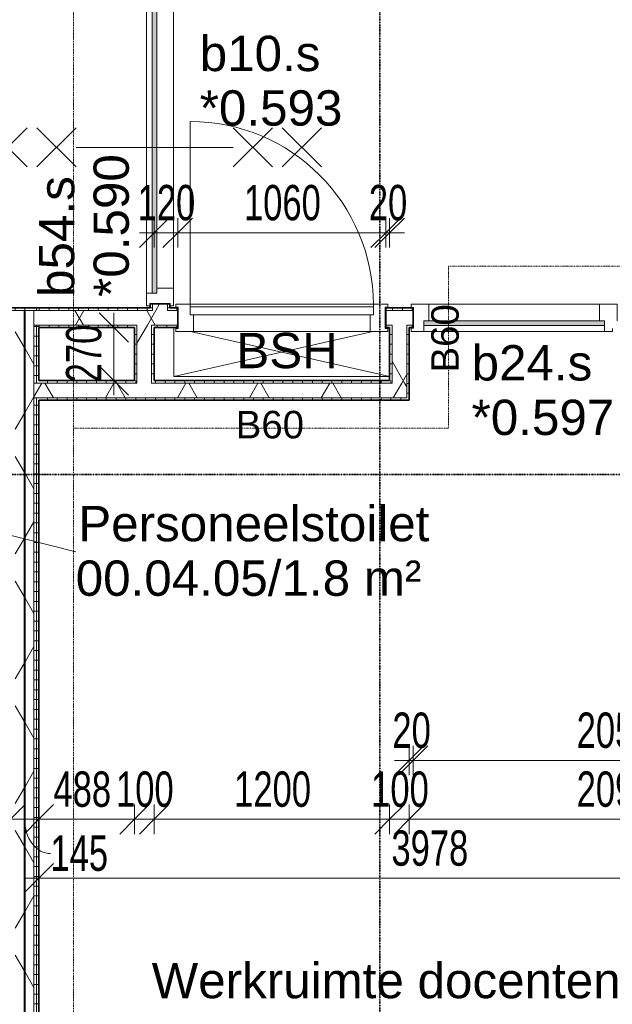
# Model space of a CAD drawing. Header units: millimetres. Extents: x -80560 to 110805, y -11020 to 52719.
# Tile 44 of 152: x 56670 to 59689, y 14604 to 19618. Entities that reach past the tile are written whole.
import ezdxf

# ---------------------------------------------------------------- set-up
doc = ezdxf.new("R2010")
doc.units = ezdxf.units.MM
doc.linetypes.add('DASHDOT2', pattern=[8, 4, -2, 0, -2])
for name, color, linetype, lineweight in [('A-ANNO-DIMS', 211, 'Continuous', 9), ('A-ANNO-DIMS-100', 211, 'Continuous', 9), ('A-ANNO-NOTE', 131, 'Continuous', 18), ('A-AREA-IDEN', 2, 'Continuous', 9), ('A-DETL', 90, 'Continuous', 18), ('A-DETL-GENF', 92, 'Continuous', 18), ('A-DOOR', 31, 'Continuous', 18), ('A-GLAZ', 151, 'Continuous', 18), ('A-GLAZ-IDEN', 152, 'Continuous', 18), ('A-WALL', 113, 'Continuous', 35), ('A-WALL-PATT', 111, 'Continuous', 35), ('G-ANNO-SYMB', 111, 'Continuous', 9), ('G-ANNO-TEXT', 231, 'Continuous', 9), ('I-WALL', 2, 'Continuous', 18)]:
    doc.layers.add(name, color=color, linetype=linetype, lineweight=lineweight)
doc.styles.add('Arial', font='arial.ttf', dxfattribs={"height": 180})
doc.styles.add('Arial_1', font='arial.ttf', dxfattribs={"height": 140})
doc.styles.add('Arial_6', font='arial.ttf', dxfattribs={"width": 0.7, "height": 180})
doc.dimstyles.new('n3o_1_8', dxfattribs={"dimscale": 304.8, "dimtxt": 183.646692, "dimasz": 0.492126, "dimexe": 0.246063, "dimexo": 0.0625, "dimgap": 0.032808, "dimtad": 1, "dimdec": 0, "dimdsep": 46, "dimtxsty": 'Arial_6', "dimblk1": 'OBLIQUE', "dimblk2": 'OBLIQUE', "dimsah": 1, "dimcen": 0.09, "dimdle": 0.246063, "dimazin": 0, "dimtfac": 1, "dimtdec": 4, "dimtix": 1, "dimtmove": 0, "dimatfit": 3, "dimfxl": 0.246063, "dimfxlon": 1, "dimtvp": 1, "dimtolj": 1, "dimtzin": 0, "dimarcsym": 2})
doc.dimstyles.new('n3o_1_8_1', dxfattribs={"dimscale": 304.8, "dimtxt": 183.646692, "dimasz": 0.492126, "dimexe": 0.246063, "dimexo": 0.0625, "dimgap": 0.032808, "dimtad": 1, "dimdec": 0, "dimdsep": 46, "dimtxsty": 'Arial_6', "dimblk1": 'OBLIQUE', "dimblk2": 'OBLIQUE', "dimsah": 1, "dimcen": 0.09, "dimdle": 0.246063, "dimazin": 0, "dimtfac": 1, "dimtdec": 4, "dimtix": 1, "dimtmove": 2, "dimatfit": 3, "dimfxl": 0.246063, "dimfxlon": 1, "dimtvp": 1, "dimtolj": 1, "dimtzin": 0, "dimarcsym": 2})
doc.dimstyles.new('n3o_1_8_2', dxfattribs={"dimscale": 304.8, "dimtxt": 183.646692, "dimasz": 0.492126, "dimexe": 0.246063, "dimexo": 0.0625, "dimgap": 0.032808, "dimtad": 1, "dimdec": 0, "dimdsep": 46, "dimtxsty": 'Arial_6', "dimblk1": 'OBLIQUE', "dimblk2": 'OBLIQUE', "dimsah": 1, "dimcen": 0.09, "dimdle": 0.246063, "dimazin": 0, "dimtfac": 1, "dimtdec": 4, "dimtix": 1, "dimtmove": 1, "dimatfit": 3, "dimfxl": 0.246063, "dimfxlon": 1, "dimtvp": 1, "dimtolj": 1, "dimtzin": 0, "dimarcsym": 2})
doc.dimstyles.new('n3o_1_8_3', dxfattribs={"dimscale": 304.8, "dimtxt": 183.646692, "dimasz": 0.492126, "dimexe": 0.246063, "dimexo": 0.0625, "dimgap": 0.032808, "dimtad": 1, "dimdec": 0, "dimdsep": 46, "dimtxsty": 'Arial_6', "dimblk1": 'OBLIQUE', "dimblk2": 'OBLIQUE', "dimsah": 1, "dimcen": 0.09, "dimdle": 0.246063, "dimazin": 0, "dimtfac": 1, "dimtdec": 4, "dimtix": 1, "dimtmove": 0, "dimatfit": 3, "dimfxl": 0.246063, "dimfxlon": 1, "dimtvp": 1, "dimtolj": 1, "dimtzin": 0, "dimarcsym": 2})
pattern_1 = [(180, (56767.32, 14055.25), (-1e-13, -50), [])]
pattern_2 = [(60, (24894.82, 0), (-274.963, 158.75), []), (120, (24894.82, 0), (-274.963, -158.75), [])]
pattern_3 = [(90, (60319.82, 18050), (-50, -2e-13), [])]
pattern_4 = [(180, (57434.82, 20850), (7e-14, -50), [])]
pattern_5 = [(270, (57711.07, 17780), (50, 2e-13), [])]
pattern_6 = [(0, (58554.82, 17915), (0, 50), [])]
pattern_7 = [(180, (57354.82, 17915), (-6e-15, -50), [])]

# ---------------------------------------------------------------- blocks, each defined once
blk = doc.blocks.new('32_n3o_deur_enkel met zijlicht - 90x139_17_K_980_2410x2070_deur glasstrook_60 min_zs-34330535-DO_00 begane grond')
at = {"layer": 'A-GLAZ'}
for p, q in [((-1035, 69.5), (-945, 69.5)), ((-1035, 52.5), (-1035, 69.5)), ((-1023, 52.5), (-1035, 52.5)), ((-1023, -52.5), (-1023, 52.5)), ((-945, 69.5), (-945, -15.5)), ((-75, 69.5), (-945, 69.5)), ((-75, 69.5), (15, 69.5)), ((-75, -15.5), (-75, 69.5)), ((15, 69.5), (15, -15.5)), ((945, 69.5), (1035, 69.5)), ((945, -15.5), (945, 69.5)), ((1023, 52.5), (1023, -52.5)), ((1035, 52.5), (1023, 52.5)), ((1035, 69.5), (1035, 52.5)), ((-970, -39.5), (-970, -69.5)), ((-50, -69.5), (-50, -39.5)), ((-1035, -52.5), (-1023, -52.5)), ((-1035, -69.5), (-1035, -52.5)), ((-970, -69.5), (-1035, -69.5)), ((-970, -69.5), (-50, -69.5)), ((-10, -69.5), (-50, -69.5)), ((-10, -55.5), (-10, -69.5)), ((970, -69.5), (970, -55.5)), ((1035, -69.5), (970, -69.5)), ((1023, -52.5), (1035, -52.5)), ((1035, -52.5), (1035, -69.5))]:
    blk.add_line(p, q, dxfattribs=at)
blk = doc.blocks.new('32_n3o_raam_h1xb1 - 90x139_25_K_2410x1615_60-34330837-DO_00 begane grond')
at = {"layer": 'A-GLAZ'}
for p, q in [((-807.5, 69.5), (-717.5, 69.5)), ((-807.5, 52.5), (-807.5, 69.5)), ((-795.5, 52.5), (-807.5, 52.5)), ((-795.5, -52.5), (-795.5, 52.5)), ((-717.5, 69.5), (-717.5, -15.5)), ((717.5, 69.5), (-717.5, 69.5)), ((717.5, 69.5), (807.5, 69.5)), ((717.5, -15.5), (717.5, 69.5)), ((795.5, 52.5), (795.5, -52.5)), ((807.5, 52.5), (795.5, 52.5)), ((807.5, 69.5), (807.5, 52.5)), ((-742.5, -39.5), (-742.5, -69.5)), ((742.5, -69.5), (742.5, -39.5)), ((-807.5, -52.5), (-795.5, -52.5)), ((-807.5, -69.5), (-807.5, -52.5)), ((-742.5, -69.5), (-807.5, -69.5)), ((-742.5, -69.5), (742.5, -69.5)), ((807.5, -69.5), (742.5, -69.5)), ((795.5, -52.5), (807.5, -52.5)), ((807.5, -52.5), (807.5, -69.5))]:
    blk.add_line(p, q, dxfattribs=at)
blk = doc.blocks.new('30_n3o_raam_vast - 24mm_60min-33400836-DO_00 begane grond')
at = {"layer": 'A-DOOR'}
blk.add_hatch(color=256, dxfattribs=at).paths.add_polyline_path([(0, 0), (-1485, -0.5), (-1485, -24), (0, -24), (0, -0.5)], flags=0)
for p, q in [((-1485, -24), (-1485, 0)), ((-1485, 0), (0, 0)), ((0, 0), (0, -24)), ((0, -24), (-1485, -24))]:
    blk.add_line(p, q, dxfattribs=at)
blk = doc.blocks.new('30_n3o_raam_vast - 24mm-33475754-DO_00 begane grond')
at = {"layer": 'A-DOOR'}
blk.add_hatch(color=256, dxfattribs=at).paths.add_polyline_path([(0, -24), (0, 0), (-920, 0), (-920, -24), (-146.9, -24)], flags=0)
for p, q in [((-920, -24), (-920, 0)), ((-920, 0), (0, 0)), ((0, 0), (0, -24)), ((0, -24), (-920, -24))]:
    blk.add_line(p, q, dxfattribs=at)
blk = doc.blocks.new('32_n3o_raam_h2xb1 - 90x139_17_K_2410x1080 bsh kast-34330536-DO_00 begane grond')
at = {"layer": 'A-GLAZ'}
for p, q in [((-540, 69.5), (-450, 69.5)), ((-540, 54.5), (-540, 69.5)), ((-528, 54.5), (-540, 54.5)), ((-528, -54.5), (-528, 54.5)), ((-450, 69.5), (-450, -15.5)), ((450, 69.5), (-450, 69.5)), ((450, 69.5), (540, 69.5)), ((450, -15.5), (450, 69.5)), ((528, 54.5), (528, -54.5)), ((540, 54.5), (528, 54.5)), ((540, 69.5), (540, 54.5)), ((-540, -54.5), (-528, -54.5)), ((-540, -69.5), (-540, -54.5)), ((-467, -69.5), (-540, -69.5)), ((-467, -55.5), (-467, -69.5)), ((-467, -69.5), (467, -69.5)), ((467, -69.5), (467, -55.5)), ((540, -69.5), (467, -69.5)), ((528, -54.5), (540, -54.5)), ((540, -54.5), (540, -69.5))]:
    blk.add_line(p, q, dxfattribs=at)
blk = doc.blocks.new('30_n3o_deur_stal - 40mm_draai_LS-34127883-DO_00 begane grond')
at = {"layer": 'A-DOOR'}
for p, q in [((-934, -40), (-934, 0)), ((-934, 0), (0, 0)), ((0, 0), (0, -40)), ((0, -40), (-934, -40))]:
    blk.add_line(p, q, dxfattribs=at)
blk = doc.blocks.new('00_n3o_symbool_swingangle - std-31756284-DO_00 begane grond')
at = {"layer": 'A-DOOR'}
blk.add_line((-415, 10), (-415, 944), dxfattribs=at)
blk.add_arc((-415, 10), 934, 360, 90, dxfattribs=at)
blk = doc.blocks.new('01_n3o_symbool_lijn_met_tekst - brandwerend_B60-32129085-DO_00 begane grond')
at = {"layer": 'A-DETL-GENF', "color": 3, "linetype": 'DASHDOT2'}
blk.add_line((0, 0), (8375, 0), dxfattribs=at)
blk = doc.blocks.new('01_n3o_symbool_lijn_met_tekst - brandwerend_B60-33375098-DO_00 begane grond')
at = {"layer": 'A-DETL-GENF', "color": 3, "linetype": 'DASHDOT2'}
blk.add_line((0, 0), (19740, 0), dxfattribs=at)
blk = doc.blocks.new('01_n3o_symbool_lijn_met_tekst - brandwerend_B60-32129087-DO_00 begane grond')
at = {"layer": 'A-DETL-GENF', "color": 3, "linetype": 'DASHDOT2'}
blk.add_line((0, 0), (5400, 0), dxfattribs=at)
blk = doc.blocks.new('01_n3o_symbool_lijn_met_tekst - brandwerend_B60-33375097-DO_00 begane grond')
at = {"layer": 'A-DETL-GENF', "color": 3, "linetype": 'DASHDOT2'}
blk.add_line((0, 0), (1910, 0), dxfattribs=at)
blk = doc.blocks.new('01_n3o_symbool_lijn_met_tekst - brandwerend_B60-33208081-DO_00 begane grond')
at = {"layer": 'A-DETL-GENF', "color": 3, "linetype": 'DASHDOT2'}
blk.add_line((0, 0), (824.8, 0), dxfattribs=at)
blk = doc.blocks.new('DIMBLOCK164-DO_00 begane grond')
at = {"layer": 'A-ANNO-DIMS-100'}
for p, q in [((56382.3, 15545.7), (56457.3, 15620.7)), ((56382.3, 15470.7), (56382.3, 15620.7)), ((56622.3, 15545.7), (56697.3, 15620.7)), ((56622.3, 15620.7), (56622.3, 15470.7)), ((56622.3, 15545.7), (56622.3, 15620.7)), ((56382.3, 15545.7), (56307.3, 15470.7)), ((56382.3, 15545.7), (56622.3, 15545.7)), ((56382.3, 15545.7), (56382.3, 15470.7)), ((56622.3, 15545.7), (56547.3, 15470.7))]:
    blk.add_line(p, q, dxfattribs=at)
blk.add_ellipse((56333.9, 15545.7), major_axis=(168.4, 0), ratio=0.897999, start_param=0, end_param=1.570796, dxfattribs=at)
at = {"layer": 'A-ANNO-DIMS-100', "color": 0, "insert": (56045.7, 15789.4), "char_height": 180, "width": 345.821, "attachment_point": 1, "line_spacing_factor": 0.941778, "style": 'Arial_6'}
blk.add_mtext('240', dxfattribs=at)
blk = doc.blocks.new('_Oblique')
at = {"color": 0, "linetype": 'ByBlock', "lineweight": -2}
blk.add_line((-0.5, -0.5), (0.5, 0.5), dxfattribs=at)
blk = doc.blocks.new('DIMBLOCK165-DO_00 begane grond')
at = {"layer": 'A-ANNO-DIMS-100'}
for p, q in [((56622.3, 15545.7), (56697.3, 15620.7)), ((56622.3, 15620.7), (56622.3, 15470.7)), ((56622.3, 15545.7), (56622.3, 15620.7)), ((56767.3, 15545.7), (56842.3, 15620.7)), ((56767.3, 15620.7), (56767.3, 15470.7)), ((56767.3, 15545.7), (56767.3, 15620.7)), ((56622.3, 15545.7), (56547.3, 15470.7)), ((56622.3, 15545.7), (56767.3, 15545.7)), ((56767.3, 15545.7), (56692.3, 15470.7))]:
    blk.add_line(p, q, dxfattribs=at)
blk.add_ellipse((56826.5, 15545.7), major_axis=(0, 174.8), ratio=0.753092, start_param=1.570796, end_param=3.141593, dxfattribs=at)
at = {"layer": 'A-ANNO-DIMS-100', "color": 0, "insert": (56826.5, 15463.3), "char_height": 180, "width": 345.821, "attachment_point": 1, "line_spacing_factor": 0.941778, "style": 'Arial_6'}
blk.add_mtext('145', dxfattribs=at)
blk = doc.blocks.new('DIMBLOCK166-DO_00 begane grond')
at = {"layer": 'A-ANNO-DIMS-100'}
for p, q in [((56767.3, 15545.7), (56842.3, 15620.7)), ((56767.3, 15620.7), (56767.3, 15470.7)), ((56767.3, 15545.7), (56767.3, 15620.7)), ((57254.8, 15545.7), (57329.8, 15620.7)), ((57254.8, 15620.7), (57254.8, 15470.7)), ((57254.8, 15545.7), (57254.8, 15620.7)), ((56767.3, 15545.7), (56692.3, 15470.7)), ((56767.3, 15545.7), (57254.8, 15545.7)), ((57254.8, 15545.7), (57179.8, 15470.7))]:
    blk.add_line(p, q, dxfattribs=at)
at = {"layer": 'A-ANNO-DIMS-100', "color": 0, "insert": (56841.9, 15789.4), "char_height": 180, "width": 345.821, "attachment_point": 1, "line_spacing_factor": 0.941778, "style": 'Arial_6'}
blk.add_mtext('488', dxfattribs=at)
blk = doc.blocks.new('DIMBLOCK167-DO_00 begane grond')
at = {"layer": 'A-ANNO-DIMS-100'}
for p, q in [((57254.8, 15545.7), (57329.8, 15620.7)), ((57254.8, 15620.7), (57254.8, 15470.7)), ((57254.8, 15545.7), (57254.8, 15620.7)), ((57354.8, 15545.7), (57429.8, 15620.7)), ((57354.8, 15620.7), (57354.8, 15470.7)), ((57354.8, 15545.7), (57354.8, 15620.7)), ((57254.8, 15545.7), (57179.8, 15470.7)), ((57254.8, 15545.7), (57354.8, 15545.7)), ((57354.8, 15545.7), (57279.8, 15470.7))]:
    blk.add_line(p, q, dxfattribs=at)
at = {"layer": 'A-ANNO-DIMS-100', "color": 0, "insert": (57160.7, 15789.4), "char_height": 180, "width": 345.821, "attachment_point": 1, "line_spacing_factor": 0.941778, "style": 'Arial_6'}
blk.add_mtext('100', dxfattribs=at)
blk = doc.blocks.new('DIMBLOCK168-DO_00 begane grond')
at = {"layer": 'A-ANNO-DIMS-100'}
for p, q in [((57354.8, 15545.7), (57429.8, 15620.7)), ((57354.8, 15620.7), (57354.8, 15470.7)), ((57354.8, 15545.7), (57354.8, 15620.7)), ((58554.8, 15545.7), (58629.8, 15620.7)), ((58554.8, 15620.7), (58554.8, 15470.7)), ((58554.8, 15545.7), (58554.8, 15620.7)), ((57354.8, 15545.7), (57279.8, 15470.7)), ((57354.8, 15545.7), (58554.8, 15545.7)), ((58554.8, 15545.7), (58479.8, 15470.7))]:
    blk.add_line(p, q, dxfattribs=at)
at = {"layer": 'A-ANNO-DIMS-100', "color": 0, "insert": (57762.7, 15789.4), "char_height": 180, "width": 461.094, "attachment_point": 1, "line_spacing_factor": 0.941778, "style": 'Arial_6'}
blk.add_mtext('1200', dxfattribs=at)
blk = doc.blocks.new('DIMBLOCK169-DO_00 begane grond')
at = {"layer": 'A-ANNO-DIMS-100'}
for p, q in [((58554.8, 15545.7), (58629.8, 15620.7)), ((58554.8, 15620.7), (58554.8, 15470.7)), ((58554.8, 15545.7), (58554.8, 15620.7)), ((58654.8, 15545.7), (58729.8, 15620.7)), ((58654.8, 15620.7), (58654.8, 15470.7)), ((58654.8, 15545.7), (58654.8, 15620.7)), ((58554.8, 15545.7), (58479.8, 15470.7)), ((58554.8, 15545.7), (58654.8, 15545.7)), ((58654.8, 15545.7), (58579.8, 15470.7))]:
    blk.add_line(p, q, dxfattribs=at)
at = {"layer": 'A-ANNO-DIMS-100', "color": 0, "insert": (58460.7, 15789.4), "char_height": 180, "width": 345.821, "attachment_point": 1, "line_spacing_factor": 0.941778, "style": 'Arial_6'}
blk.add_mtext('100', dxfattribs=at)
blk = doc.blocks.new('DIMBLOCK170-DO_00 begane grond')
at = {"layer": 'A-ANNO-DIMS-100'}
for p, q in [((58654.8, 15545.7), (58729.8, 15620.7)), ((58654.8, 15620.7), (58654.8, 15470.7)), ((58654.8, 15545.7), (58654.8, 15620.7)), ((60744.8, 15545.7), (60819.8, 15620.7)), ((60744.8, 15620.7), (60744.8, 15470.7)), ((60744.8, 15545.7), (60744.8, 15620.7)), ((58654.8, 15545.7), (58579.8, 15470.7)), ((58654.8, 15545.7), (60744.8, 15545.7)), ((60744.8, 15545.7), (60669.8, 15470.7))]:
    blk.add_line(p, q, dxfattribs=at)
at = {"layer": 'A-ANNO-DIMS-100', "color": 0, "insert": (59507.7, 15789.4), "char_height": 180, "width": 461.094, "attachment_point": 1, "line_spacing_factor": 0.941778, "style": 'Arial_6'}
blk.add_mtext('2090', dxfattribs=at)
blk = doc.blocks.new('DIMBLOCK407-DO_00 begane grond')
at = {"layer": 'A-ANNO-DIMS-100'}
for p, q in [((58654.8, 15845.7), (58729.8, 15920.7)), ((58654.8, 15920.7), (58654.8, 15770.7)), ((58654.8, 15845.7), (58654.8, 15920.7)), ((58674.8, 15845.7), (58749.8, 15920.7)), ((58674.8, 15920.7), (58674.8, 15770.7)), ((58674.8, 15845.7), (58674.8, 15920.7)), ((58579.8, 15845.7), (58674.8, 15845.7)), ((58654.8, 15845.7), (58579.8, 15770.7)), ((58674.8, 15845.7), (58599.8, 15770.7))]:
    blk.add_line(p, q, dxfattribs=at)
at = {"layer": 'A-ANNO-DIMS-100', "color": 0, "insert": (58568.8, 16089.4), "char_height": 180, "width": 230.547, "attachment_point": 1, "line_spacing_factor": 0.941778, "style": 'Arial_6'}
blk.add_mtext('20', dxfattribs=at)
blk = doc.blocks.new('DIMBLOCK408-DO_00 begane grond')
at = {"layer": 'A-ANNO-DIMS-100'}
for p, q in [((58674.8, 15845.7), (58749.8, 15920.7)), ((58674.8, 15920.7), (58674.8, 15770.7)), ((58674.8, 15845.7), (58674.8, 15920.7)), ((60724.8, 15845.7), (60799.8, 15920.7)), ((60724.8, 15920.7), (60724.8, 15770.7)), ((60724.8, 15845.7), (60724.8, 15920.7)), ((58674.8, 15845.7), (58599.8, 15770.7)), ((58674.8, 15845.7), (60724.8, 15845.7)), ((60724.8, 15845.7), (60649.8, 15770.7))]:
    blk.add_line(p, q, dxfattribs=at)
at = {"layer": 'A-ANNO-DIMS-100', "color": 0, "insert": (59507.7, 16089.4), "char_height": 180, "width": 461.094, "attachment_point": 1, "line_spacing_factor": 0.941778, "style": 'Arial_6'}
blk.add_mtext('2050', dxfattribs=at)
blk = doc.blocks.new('DIMBLOCK422-DO_00 begane grond')
at = {"layer": 'A-ANNO-DIMS-100'}
for p, q in [((56767.3, 15245.7), (56842.3, 15320.7)), ((56767.3, 15320.7), (56767.3, 15170.7)), ((56767.3, 15245.7), (56767.3, 15320.7)), ((60744.8, 15245.7), (60819.8, 15320.7)), ((60744.8, 15320.7), (60744.8, 15170.7)), ((60744.8, 15245.7), (60744.8, 15320.7)), ((56692.3, 15245.7), (60819.8, 15245.7)), ((56767.3, 15245.7), (56692.3, 15170.7)), ((60744.8, 15245.7), (60669.8, 15170.7))]:
    blk.add_line(p, q, dxfattribs=at)
at = {"layer": 'A-ANNO-DIMS-100', "color": 0, "insert": (58563.9, 15489.4), "char_height": 180, "width": 461.094, "attachment_point": 1, "line_spacing_factor": 0.941778, "style": 'Arial_6'}
blk.add_mtext('3978', dxfattribs=at)
blk = doc.blocks.new('DIMBLOCK603-DO_00 begane grond')
at = {"layer": 'A-ANNO-DIMS-100'}
for p, q in [((57354.8, 18532.4), (57429.8, 18607.4)), ((57354.8, 18457.4), (57354.8, 18607.4)), ((57474.8, 18532.4), (57549.8, 18607.4)), ((57474.8, 18607.4), (57474.8, 18457.4)), ((57474.8, 18532.4), (57474.8, 18607.4)), ((57279.8, 18532.4), (57474.8, 18532.4)), ((57354.8, 18532.4), (57279.8, 18457.4)), ((57354.8, 18532.4), (57354.8, 18457.4)), ((57474.8, 18532.4), (57399.8, 18457.4))]:
    blk.add_line(p, q, dxfattribs=at)
at = {"layer": 'A-ANNO-DIMS-100', "color": 0, "insert": (57270.7, 18776.1), "char_height": 180, "width": 345.821, "attachment_point": 1, "line_spacing_factor": 0.941778, "style": 'Arial_6'}
blk.add_mtext('120', dxfattribs=at)
blk = doc.blocks.new('DIMBLOCK604-DO_00 begane grond')
at = {"layer": 'A-ANNO-DIMS-100'}
for p, q in [((57474.8, 18532.4), (57549.8, 18607.4)), ((57474.8, 18607.4), (57474.8, 18457.4)), ((57474.8, 18532.4), (57474.8, 18607.4)), ((58534.8, 18532.4), (58609.8, 18607.4)), ((58534.8, 18607.4), (58534.8, 18457.4)), ((58534.8, 18532.4), (58534.8, 18607.4)), ((57474.8, 18532.4), (57399.8, 18457.4)), ((57474.8, 18532.4), (58534.8, 18532.4)), ((58534.8, 18532.4), (58459.8, 18457.4))]:
    blk.add_line(p, q, dxfattribs=at)
at = {"layer": 'A-ANNO-DIMS-100', "color": 0, "insert": (57812.7, 18776.1), "char_height": 180, "width": 461.094, "attachment_point": 1, "line_spacing_factor": 0.941778, "style": 'Arial_6'}
blk.add_mtext('1060', dxfattribs=at)
blk = doc.blocks.new('DIMBLOCK605-DO_00 begane grond')
at = {"layer": 'A-ANNO-DIMS-100'}
for p, q in [((58534.8, 18532.4), (58609.8, 18607.4)), ((58534.8, 18607.4), (58534.8, 18457.4)), ((58534.8, 18532.4), (58534.8, 18607.4)), ((58554.8, 18532.4), (58629.8, 18607.4)), ((58554.8, 18457.4), (58554.8, 18607.4)), ((58534.8, 18532.4), (58459.8, 18457.4)), ((58554.8, 18532.4), (58479.8, 18457.4)), ((58534.8, 18532.4), (58629.8, 18532.4)), ((58554.8, 18532.4), (58554.8, 18457.4))]:
    blk.add_line(p, q, dxfattribs=at)
at = {"layer": 'A-ANNO-DIMS-100', "color": 0, "insert": (58448.8, 18776.1), "char_height": 180, "width": 230.547, "attachment_point": 1, "line_spacing_factor": 0.941778, "style": 'Arial_6'}
blk.add_mtext('20', dxfattribs=at)
blk = doc.blocks.new('DIMBLOCK609-DO_00 begane grond')
at = {"layer": 'A-ANNO-DIMS-100'}
for p, q in [((57149.4, 18050), (57074.4, 18125)), ((57149.4, 17705), (57149.4, 18125)), ((57074.4, 18050), (57224.4, 18050)), ((57149.4, 18050), (57074.4, 18050)), ((57149.4, 18050), (57224.4, 17975)), ((57149.4, 17780), (57074.4, 17855)), ((57074.4, 17780), (57224.4, 17780)), ((57149.4, 17780), (57074.4, 17780)), ((57149.4, 17780), (57224.4, 17705))]:
    blk.add_line(p, q, dxfattribs=at)
at = {"layer": 'A-ANNO-DIMS-100', "color": 0, "insert": (56905.7, 17770.9), "char_height": 180, "width": 345.821, "attachment_point": 1, "rotation": 90, "line_spacing_factor": 0.941778, "style": 'Arial_6'}
blk.add_mtext('270', dxfattribs=at)

msp = doc.modelspace()

# ---------------------------------------------------------------- hatches: boundary and pattern name
at = {"layer": 'A-WALL-PATT', "lineweight": 18}
h = msp.add_hatch(dxfattribs=at)
h.set_pattern_fill('FP_113', color=256, angle=90, style=0, pattern_type=2)
h.set_pattern_definition(pattern_4)
h.paths.add_polyline_path([(57334.8, 18150), (57347.3, 18150), (57347.3, 18170), (57334.8, 18170)], flags=0)
h.paths.add_polyline_path([(57347.3, 19765), (57347.3, 19795), (57334.8, 19795), (57334.8, 19765)], flags=0)
h.paths.add_polyline_path([(57347.3, 21805), (57347.3, 21835), (57334.8, 21835), (57334.8, 21805)], flags=0)
h.paths.add_polyline_path([(57334.8, 23430), (57347.3, 23430), (57347.3, 23550), (57334.8, 23550), (57334.8, 23450)], flags=0)
h = msp.add_hatch(dxfattribs=at)
h.set_pattern_fill('FP_2', color=256, style=0, pattern_type=2)
h.set_pattern_definition(pattern_2)
h.paths.add_polyline_path([(57347.3, 18137.5), (57422.3, 18137.5), (57422.3, 18170), (57347.3, 18170), (57347.3, 18150)], flags=0)
h.paths.add_polyline_path([(57347.3, 19765), (57422.3, 19765), (57422.3, 19795), (57347.3, 19795)], flags=0)
h.paths.add_polyline_path([(57347.3, 21805), (57422.3, 21805), (57422.3, 21835), (57347.3, 21835)], flags=0)
h.paths.add_polyline_path([(57422.3, 23430), (57422.3, 23550), (57347.3, 23550), (57347.3, 23430)], flags=0)
h = msp.add_hatch(dxfattribs=at)
h.set_pattern_fill('FP_113', color=256, angle=90, style=0, pattern_type=2)
h.set_pattern_definition(pattern_4)
h.paths.add_polyline_path([(57434.8, 18150), (57434.8, 18170), (57422.3, 18170), (57422.3, 18150)], flags=0)
h.paths.add_polyline_path([(57422.3, 19765), (57434.8, 19765), (57434.8, 19795), (57422.3, 19795)], flags=0)
h.paths.add_polyline_path([(57434.8, 21805), (57434.8, 21835), (57422.3, 21835), (57422.3, 21805)], flags=0)
h.paths.add_polyline_path([(57434.8, 23430), (57434.8, 23550), (57422.3, 23550), (57422.3, 23430)], flags=0)
h = msp.add_hatch(dxfattribs=at)
h.set_pattern_fill('FP_121', color=256, angle=90, style=0, pattern_type=2)
h.set_pattern_definition([(90, (55346.07, 18050), (-50, -2e-13), [])])
h.paths.add_polyline_path([(55402.3, 18137.5), (55542.3, 18137.5), (55542.3, 18150), (55402.3, 18150)], flags=0)
h.paths.add_polyline_path([(56692.3, 18137.5), (56742.3, 18137.5), (56742.3, 18150), (56602.3, 18150), (56602.3, 18137.5), (56647.3, 18137.5)], flags=0)
h.paths.add_polyline_path([(54342.3, 18137.5), (54342.3, 18150), (54069.8, 18150), (54069.8, 18137.5), (54216.8, 18137.5)], flags=0)
h = msp.add_hatch(dxfattribs=at)
h.set_pattern_fill('FP_2', color=256, style=0, pattern_type=2)
h.set_pattern_definition(pattern_2)
h.paths.add_polyline_path([(56647.3, 9960.5), (56692.3, 9960.5), (56692.3, 18137.5), (56647.3, 18137.5), (56647.3, 10255.6)], flags=0)
h = msp.add_hatch(dxfattribs=at)
h.set_pattern_fill('FP_2', color=256, style=0, pattern_type=2)
h.set_pattern_definition(pattern_2)
h.paths.add_polyline_path([(56742.3, 9960.5), (56742.3, 18137.5), (56697.3, 18137.5), (56697.3, 9960.5)], flags=0)
h = msp.add_hatch(dxfattribs=at)
h.set_pattern_fill('FP_31', color=256, angle=90, style=0, pattern_type=2)
h.set_pattern_definition(pattern_1)
h.paths.add_polyline_path([(56742.3, 9960.5), (56754.8, 9960.5), (56754.8, 13325), (56742.3, 13325), (56742.3, 10255.6)], flags=0)
h.paths.add_polyline_path([(56754.8, 13395), (56754.8, 17692.5), (56742.3, 17692.5), (56742.3, 13395)], flags=0)
h.paths.add_polyline_path([(56742.3, 17767.5), (56754.8, 17767.5), (56754.8, 18062.5), (56742.3, 18062.5), (56742.3, 17920.7)], flags=0)
h.paths.add_polyline_path([(56742.3, 18137.5), (56754.8, 18137.5), (56754.8, 18150), (56742.3, 18150)], flags=0)
h = msp.add_hatch(dxfattribs=at)
h.set_pattern_fill('FP_2', color=256, style=0, pattern_type=2)
h.set_pattern_definition(pattern_2)
h.paths.add_polyline_path([(63884.8, 18062.5), (63897.3, 18062.5), (63897.3, 18137.5), (62914.8, 18137.5), (62914.8, 18062.5), (63872.3, 18062.5)], flags=0)
h.paths.add_polyline_path([(60724.8, 18062.5), (60864.8, 18062.5), (60864.8, 18137.5), (60724.8, 18137.5)], flags=0)
h.paths.add_polyline_path([(57267.3, 18062.5), (57474.8, 18062.5), (57474.8, 18137.5), (56742.3, 18137.5), (56742.3, 18062.5), (57153.5, 18062.5)], flags=0)
h.paths.add_polyline_path([(58674.8, 18062.5), (58674.8, 18137.5), (58534.8, 18137.5), (58534.8, 18062.5), (58642.3, 18062.5)], flags=0)
h = msp.add_hatch(dxfattribs=at)
h.set_pattern_fill('FP_31', color=256, angle=90, style=0, pattern_type=2)
h.set_pattern_definition(pattern_1)
h.paths.add_polyline_path([(56767.3, 9960.5), (56767.3, 13325), (56754.8, 13325), (56754.8, 9960.5)], flags=0)
h.paths.add_polyline_path([(56754.8, 13395), (56767.3, 13395), (56767.3, 17692.5), (56754.8, 17692.5), (56754.8, 13588.2)], flags=0)
h.paths.add_polyline_path([(56754.8, 17767.5), (56767.3, 17767.5), (56767.3, 18062.5), (56754.8, 18062.5), (56754.8, 17920.7)], flags=0)
h.paths.add_polyline_path([(56767.3, 18137.5), (56767.3, 18150), (56754.8, 18150), (56754.8, 18137.5)], flags=0)
h = msp.add_hatch(dxfattribs=at)
h.set_pattern_fill('FP_44', color=256, angle=90, style=0, pattern_type=2)
h.set_pattern_definition(pattern_3)
h.paths.add_polyline_path([(64052.3, 18137.5), (64052.3, 18150), (62914.8, 18150), (62914.8, 18137.5), (63977.3, 18137.5)], flags=0)
h.paths.add_polyline_path([(60724.8, 18137.5), (60864.8, 18137.5), (60864.8, 18150), (60724.8, 18150)], flags=0)
h.paths.add_polyline_path([(58674.8, 18137.5), (58674.8, 18150), (58534.8, 18150), (58534.8, 18137.5)], flags=0)
h.paths.add_polyline_path([(56767.3, 18137.5), (57347.3, 18137.5), (57347.3, 18150), (56767.3, 18150)], flags=0)
h.paths.add_polyline_path([(57447.2, 18137.5), (57474.8, 18137.5), (57474.8, 18150), (57422.3, 18150), (57422.3, 18137.5)], flags=0)
h = msp.add_hatch(dxfattribs=at)
h.set_pattern_fill('FP_44', color=256, angle=90, style=0, pattern_type=2)
h.set_pattern_definition(pattern_3)
h.paths.add_polyline_path([(63872.3, 18050), (63872.3, 18062.5), (62914.8, 18062.5), (62914.8, 18050), (63614.3, 18050)], flags=0)
h.paths.add_polyline_path([(58554.8, 18050), (58567.3, 18050), (58567.3, 18062.5), (58534.8, 18062.5), (58534.8, 18050)], flags=0)
h.paths.add_polyline_path([(58674.8, 18050), (58674.8, 18062.5), (58642.3, 18062.5), (58642.3, 18050), (58654.8, 18050)], flags=0)
h.paths.add_polyline_path([(60832.3, 18050), (60864.8, 18050), (60864.8, 18062.5), (60832.3, 18062.5)], flags=0)
h.paths.add_polyline_path([(60757.3, 18050), (60757.3, 18062.5), (60724.8, 18062.5), (60724.8, 18050), (60744.8, 18050)], flags=0)
h.paths.add_polyline_path([(57447.2, 18050), (57474.8, 18050), (57474.8, 18062.5), (57342.3, 18062.5), (57342.3, 18050), (57354.8, 18050)], flags=0)
h.paths.add_polyline_path([(57254.8, 18050), (57267.3, 18050), (57267.3, 18062.5), (56767.3, 18062.5), (56767.3, 18050), (57153.5, 18050)], flags=0)
h = msp.add_hatch(dxfattribs=at)
h.set_pattern_fill('FP_2', color=256, style=0, pattern_type=2)
h.set_pattern_definition(pattern_2)
h.paths.add_polyline_path([(57267.3, 17767.5), (57342.3, 17767.5), (57342.3, 18062.5), (57267.3, 18062.5), (57267.3, 17780)], flags=0)
h = msp.add_hatch(dxfattribs=at)
h.set_pattern_fill('FP_2', color=256, style=0, pattern_type=2)
h.set_pattern_definition(pattern_2)
h.paths.add_polyline_path([(58567.3, 17767.5), (58642.3, 17767.5), (58642.3, 18062.5), (58567.3, 18062.5), (58567.3, 17780)], flags=0)
h = msp.add_hatch(dxfattribs=at)
h.set_pattern_fill('FP_134', color=256, angle=90, style=0, pattern_type=2)
h.set_pattern_definition(pattern_7)
h.paths.add_polyline_path([(57267.3, 17780), (57267.3, 18050), (57254.8, 18050), (57254.8, 17780)], flags=0)
h = msp.add_hatch(dxfattribs=at)
h.set_pattern_fill('FP_134', color=256, angle=90, style=0, pattern_type=2)
h.set_pattern_definition(pattern_7)
h.paths.add_polyline_path([(57354.8, 17780), (57354.8, 18050), (57342.3, 18050), (57342.3, 17780)], flags=0)
h = msp.add_hatch(dxfattribs=at)
h.set_pattern_fill('FP_133', color=256, angle=90, style=0, pattern_type=2)
h.set_pattern_definition(pattern_6)
h.paths.add_polyline_path([(58567.3, 17780), (58567.3, 18050), (58554.8, 18050), (58554.8, 17780)], flags=0)
h = msp.add_hatch(dxfattribs=at)
h.set_pattern_fill('FP_133', color=256, angle=90, style=0, pattern_type=2)
h.set_pattern_definition(pattern_6)
h.paths.add_polyline_path([(58642.3, 17692.5), (58654.8, 17692.5), (58654.8, 18050), (58642.3, 18050), (58642.3, 17767.5)], flags=0)
h = msp.add_hatch(dxfattribs=at)
h.set_pattern_fill('FP_2', color=256, style=0, pattern_type=2)
h.set_pattern_definition(pattern_2)
h.paths.add_polyline_path([(57740.8, 17692.5), (58642.3, 17692.5), (58642.3, 17767.5), (56742.3, 17767.5), (56742.3, 17692.5), (57153.5, 17692.5)], flags=0)
h = msp.add_hatch(dxfattribs=at)
h.set_pattern_fill('FP_132', color=256, angle=-270, style=0, pattern_type=2)
h.set_pattern_definition(pattern_5)
h.paths.add_polyline_path([(58328.2, 17767.5), (58567.3, 17767.5), (58567.3, 17780), (57342.3, 17780), (57342.3, 17767.5), (57740.8, 17767.5)], flags=0)
h.paths.add_polyline_path([(57267.3, 17767.5), (57267.3, 17780), (56767.3, 17780), (56767.3, 17767.5), (57153.5, 17767.5)], flags=0)
h = msp.add_hatch(dxfattribs=at)
h.set_pattern_fill('FP_132', color=256, angle=-270, style=0, pattern_type=2)
h.set_pattern_definition(pattern_5)
h.paths.add_polyline_path([(58654.8, 17680), (58654.8, 17692.5), (56767.3, 17692.5), (56767.3, 17680), (58328.2, 17680)], flags=0)

# ---------------------------------------------------------------- linework, layer by layer
at = {"layer": 'A-ANNO-NOTE', "lineweight": 9}
for p, q in [((56507.3, 19067.5), (56707.3, 18867.5)), ((56507.3, 18867.5), (56707.3, 19067.5)), ((56757.3, 19067.5), (56957.3, 18867.5)), ((56757.3, 18867.5), (56957.3, 19067.5)), ((57957.3, 19067.5), (57757.3, 18867.5)), ((57957.3, 18867.5), (57757.3, 19067.5)), ((58207.3, 19067.5), (58007.3, 18867.5)), ((58207.3, 18867.5), (58007.3, 19067.5)), ((57757.3, 18967.5), (56957.3, 18967.5))]:
    msp.add_line(p, q, dxfattribs=at)
at = {"layer": 'A-AREA-IDEN'}
msp.add_line((55984.7, 17151.8), (56955.3, 16908.5), dxfattribs=at)
at = {"layer": 'A-DETL'}
for p, q in [((57454.8, 18050), (57474.6, 18045.5)), ((57454.8, 17800), (57454.8, 18050)), ((58469, 18030.5), (57454.8, 17800)), ((57474.8, 18050), (57476.8, 18050)), ((57540.6, 18030.5), (58554.8, 17800)), ((58532.8, 18050), (58534.8, 18050)), ((58554.8, 18050), (58535, 18045.5)), ((58554.8, 17800), (57454.8, 17800))]:
    msp.add_line(p, q, dxfattribs=at)
at = {"layer": 'A-WALL', "lineweight": 18}
for p, q in [((57347.3, 18137.5), (57347.3, 18170)), ((57422.3, 18137.5), (57422.3, 18170)), ((56602.3, 18137.5), (57347.3, 18137.5)), ((56692.3, 9960.5), (56692.3, 18137.5)), ((56697.3, 9960.5), (56697.3, 18137.5)), ((56742.3, 9960.5), (56742.3, 18137.5)), ((56754.8, 18137.5), (56754.8, 18150)), ((57422.3, 18137.5), (57474.8, 18137.5)), ((58534.8, 18137.5), (58674.8, 18137.5)), ((56742.3, 18062.5), (57267.3, 18062.5)), ((56754.8, 17767.5), (56754.8, 18062.5)), ((57267.3, 17767.5), (57267.3, 18062.5)), ((57342.3, 18062.5), (57474.8, 18062.5)), ((57342.3, 17767.5), (57342.3, 18062.5)), ((58534.8, 18062.5), (58567.3, 18062.5)), ((58567.3, 18062.5), (58567.3, 17767.5)), ((58642.3, 18062.5), (58674.8, 18062.5)), ((58642.3, 18062.5), (58642.3, 17692.5)), ((57267.3, 17767.5), (56742.3, 17767.5)), ((58567.3, 17767.5), (57342.3, 17767.5)), ((58642.3, 17692.5), (56742.3, 17692.5)), ((56754.8, 13395), (56754.8, 17692.5))]:
    msp.add_line(p, q, dxfattribs=at)
at = {"layer": 'G-ANNO-SYMB', "linetype": 'DASHDOT2', "lineweight": 35}
for p, q in [((58505.6, 48457.5), (58505.6, 9197.4)), ((38786.5, 17302.3), (103586.5, 17302.3))]:
    msp.add_line(p, q, dxfattribs=at)
at = {"layer": 'I-WALL', "lineweight": 35}
for p, q in [((57334.8, 18170), (57334.8, 18150)), ((57434.8, 18170), (57334.8, 18170)), ((57434.8, 18150), (57434.8, 18170)), ((57334.8, 18150), (56602.3, 18150)), ((57474.8, 18150), (57434.8, 18150)), ((57474.8, 18050), (57474.8, 18150)), ((58674.8, 18150), (58534.8, 18150)), ((58534.8, 18150), (58534.8, 18050)), ((58674.8, 18050), (58674.8, 18150)), ((56767.3, 17780), (56767.3, 18050)), ((56767.3, 18050), (57254.8, 18050)), ((57254.8, 18050), (57254.8, 17780)), ((57354.8, 18050), (57474.8, 18050)), ((57354.8, 17780), (57354.8, 18050)), ((58534.8, 18050), (58554.8, 18050)), ((58554.8, 18050), (58554.8, 17780)), ((58654.8, 18050), (58674.8, 18050)), ((58654.8, 17680), (58654.8, 18050)), ((57254.8, 17780), (56767.3, 17780)), ((58554.8, 17780), (57354.8, 17780)), ((56767.3, 13410), (56767.3, 17680)), ((56767.3, 17680), (58654.8, 17680))]:
    msp.add_line(p, q, dxfattribs=at)

# ---------------------------------------------------------------- block references
at = {"layer": 'A-DETL-GENF', "color": 3, "linetype": 'DASHDOT2', "rotation": 90}
for name, p in [('01_n3o_symbool_lijn_met_tekst - brandwerend_B60-32129087-DO_00 begane grond', (56944.8, 18362.5)), ('01_n3o_symbool_lijn_met_tekst - brandwerend_B60-32129085-DO_00 begane grond', (56944.8, 9987.5)), ('01_n3o_symbool_lijn_met_tekst - brandwerend_B60-33208081-DO_00 begane grond', (58854.8, 17537.7))]:
    msp.add_blockref(name, p, dxfattribs=at)
at = {"layer": 'A-DETL-GENF', "color": 3, "linetype": 'DASHDOT2'}
for name, p in [('01_n3o_symbool_lijn_met_tekst - brandwerend_B60-33375098-DO_00 begane grond', (58854.8, 18362.5)), ('01_n3o_symbool_lijn_met_tekst - brandwerend_B60-33375097-DO_00 begane grond', (56944.8, 17537.7))]:
    msp.add_blockref(name, p, dxfattribs=at)
at = {"layer": 'A-DOOR'}
for name, p, rotation in [('30_n3o_raam_vast - 24mm_60min-33400836-DO_00 begane grond', (57369.3, 18225), 269.9999999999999), ('30_n3o_deur_stal - 40mm_draai_LS-34127883-DO_00 begane grond', (57537.8, 18115.5), 180)]:
    msp.add_blockref(name, p, dxfattribs=dict(at, rotation=rotation))
for name, p in [('00_n3o_symbool_swingangle - std-31756284-DO_00 begane grond', (57952.8, 18155.5)), ('30_n3o_raam_vast - 24mm-33475754-DO_00 begane grond', (59649.8, 18084.5))]:
    msp.add_blockref(name, p, dxfattribs=at)
at = {"layer": 'A-GLAZ'}
for name, p, rotation in [('32_n3o_raam_h1xb1 - 90x139_25_K_2410x1615_60-34330837-DO_00 begane grond', (57384.8, 18967.5), 269.9999999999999), ('32_n3o_raam_h2xb1 - 90x139_17_K_2410x1080 bsh kast-34330536-DO_00 begane grond', (58004.8, 18100), 180)]:
    msp.add_blockref(name, p, dxfattribs=dict(at, rotation=rotation))
msp.add_blockref('32_n3o_deur_enkel met zijlicht - 90x139_17_K_980_2410x2070_deur glasstrook_60 min_zs-34330535-DO_00 begane grond', (59699.8, 18100), dxfattribs=at)

# ---------------------------------------------------------------- texts
at = {"layer": 'A-ANNO-NOTE', "color": 3, "linetype": 'DASHDOT2', "insert": (58766.8, 17820.9), "char_height": 140, "width": 408.861, "attachment_point": 1, "rotation": 90, "style": 'Arial_1'}
msp.add_mtext('B60', dxfattribs=at)
at = {"layer": 'A-ANNO-NOTE', "color": 3, "linetype": 'DASHDOT2', "insert": (57770.6, 17625.7), "char_height": 140, "width": 408.861, "attachment_point": 1, "style": 'Arial_1'}
msp.add_mtext('B60', dxfattribs=at)
at = {"layer": 'A-AREA-IDEN', "char_height": 180, "attachment_point": 1, "style": 'Arial'}
for s, insert, width in [('Personeelstoilet', (56968.5, 17141.6), 2060.337), ('00.04.05/1.8 m²', (56955.3, 16863.8), 2092.404), ('Werkruimte docenten', (57342.2, 14814.7), 2829.957)]:
    msp.add_mtext(s, dxfattribs=dict(at, insert=insert, width=width))
at = {"layer": 'A-GLAZ-IDEN', "lineweight": 9, "char_height": 180, "attachment_point": 1, "style": 'Arial'}
for s, insert, width in [('b10.s', (57587.1, 19535.9), 729.536), ('*0.593', (57587.1, 19258.1), 865.822), ('b24.s', (58972.4, 17960.4), 729.536), ('*0.597', (58972.4, 17682.6), 865.822)]:
    msp.add_mtext(s, dxfattribs=dict(at, insert=insert, width=width))
at = {"layer": 'A-GLAZ-IDEN', "lineweight": 9, "char_height": 180, "attachment_point": 1, "rotation": 90, "style": 'Arial'}
for s, insert, width in [('*0.590', (57046, 18205.9), 865.822), ('b54.s', (56768.2, 18205.9), 729.536)]:
    msp.add_mtext(s, dxfattribs=dict(at, insert=insert, width=width))
at = {"layer": 'G-ANNO-TEXT', "color": 7, "insert": (57773.8, 18023), "char_height": 180, "width": 617.299, "attachment_point": 1, "style": 'Arial'}
msp.add_mtext('BSH', dxfattribs=at)

# ---------------------------------------------------------------- dimensions: what is measured, and where the dimension line sits
at = {"layer": 'A-ANNO-DIMS'}
for base, p1, p2, dimstyle, override, picture, middle in [((57474.8, 18532.4), (57354.8, 18457.4), (57474.8, 18607.4), 'n3o_1_8_3', {"dimpost": '<>', "dimfxl": 192.093727}, 'DIMBLOCK603-DO_00 begane grond', (57414.8, 18634.3)), ((58534.8, 18532.4), (57474.8, 18607.4), (58534.8, 18607.4), 'n3o_1_8_3', {"dimpost": '<>', "dimfxl": 1060}, 'DIMBLOCK604-DO_00 begane grond', (58004.8, 18634.3)), ((58554.8, 18532.4), (58534.8, 18607.4), (58554.8, 18457.4), 'n3o_1_8_3', {"dimpost": '<>', "dimfxl": 151.32746}, 'DIMBLOCK605-DO_00 begane grond', (58544.8, 18634.3)), ((58674.8, 15845.7), (58654.8, 15920.7), (58674.8, 15920.7), 'n3o_1_8_3', {"dimpost": '<>', "dimfxl": 20}, 'DIMBLOCK407-DO_00 begane grond', (58664.8, 15947.6)), ((60724.8, 15845.7), (58674.8, 15920.7), (60724.8, 15920.7), 'n3o_1_8_3', {"dimpost": '<>', "dimfxl": 2050}, 'DIMBLOCK408-DO_00 begane grond', (59699.8, 15947.6)), ((57354.8, 15545.7), (57254.8, 15620.7), (57354.8, 15620.7), 'n3o_1_8', {"dimpost": '<>', "dimfxl": 100}, 'DIMBLOCK167-DO_00 begane grond', (57304.8, 15647.6)), ((58554.8, 15545.7), (57354.8, 15620.7), (58554.8, 15620.7), 'n3o_1_8', {"dimpost": '<>', "dimfxl": 1200}, 'DIMBLOCK168-DO_00 begane grond', (57954.8, 15647.6)), ((58654.8, 15545.7), (58554.8, 15620.7), (58654.8, 15620.7), 'n3o_1_8', {"dimpost": '<>', "dimfxl": 100}, 'DIMBLOCK169-DO_00 begane grond', (58604.8, 15647.6)), ((60744.8, 15545.7), (58654.8, 15620.7), (60744.8, 15620.7), 'n3o_1_8', {"dimpost": '<>', "dimfxl": 2090}, 'DIMBLOCK170-DO_00 begane grond', (59699.8, 15647.6)), ((60744.8189632, 15245.6946823), (56767.3189632, 15320.6946823), (60744.8189632, 15320.6946823), 'n3o_1_8_3', {"dimpost": '<>', "dimfxl": 3977.5}, 'DIMBLOCK422-DO_00 begane grond', (58756.0689632, 15347.6592122))]:
    dim = msp.add_linear_dim(base=base, p1=p1, p2=p2, dimstyle=dimstyle, override=override, dxfattribs=at)
    dim.commit()
    dim.dimension.update_dxf_attribs({"geometry": picture, "text_midpoint": middle})
dim = msp.add_linear_dim(base=(57149.4, 18050), p1=(57074.4, 17780), p2=(57074.4, 18050), angle=90, dimstyle='n3o_1_8_3', override={"dimpost": '<>', "dimfxl": 270}, dxfattribs=at)
dim.commit()
dim.dimension.update_dxf_attribs({"geometry": 'DIMBLOCK609-DO_00 begane grond', "text_midpoint": (57047.5, 17915)})
for base, p1, p2, dimstyle, override, picture, middle in [((56622.3, 15545.7), (56382.3, 15470.7), (56622.3, 15620.7), 'n3o_1_8_2', {"dimpost": '<>', "dimfxl": 283.019434}, 'DIMBLOCK164-DO_00 begane grond', (56218.6, 15669.4)), ((57254.8189632, 15545.6946823), (56767.3189632, 15620.6946823), (57254.8189632, 15620.6946823), 'n3o_1_8_1', {"dimpost": '<>', "dimfxl": 487.5}, 'DIMBLOCK166-DO_00 begane grond', (57014.79357, 15669.3760231)), ((56767.3, 15545.7), (56622.3, 15620.7), (56767.3, 15620.7), 'n3o_1_8_2', {"dimpost": '<>', "dimfxl": 145}, 'DIMBLOCK165-DO_00 begane grond', (56999.4, 15343.3))]:
    dim = msp.add_linear_dim(base=base, p1=p1, p2=p2, dimstyle=dimstyle, override=override, dxfattribs=at)
    dim.commit()
    dim.dimension.update_dxf_attribs({"geometry": picture, "text_midpoint": middle, "dimtype": 160})

doc.saveas('drawing.dxf')
